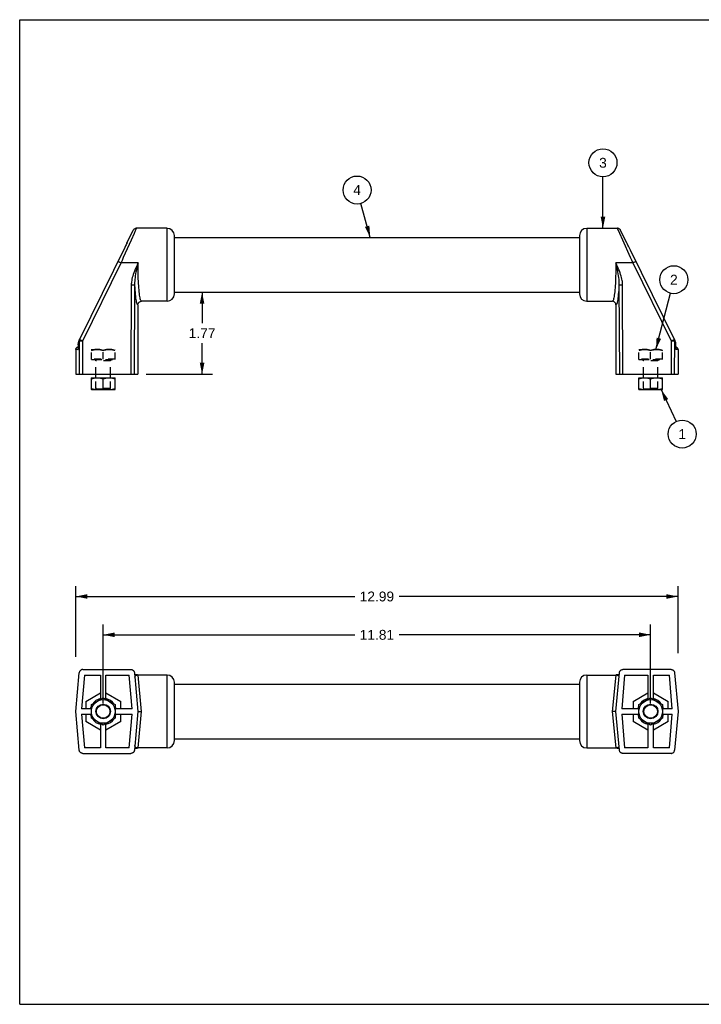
# Model space of a CAD drawing. Header units: inches. Extents: x 0 to 27.5, y 0 to 21.2.
# Tile 1 of 3: x 0 to 14.7, y 0 to 21.2. Entities that reach past the tile are written whole.
import ezdxf

# ---------------------------------------------------------------- set-up
doc = ezdxf.new("R2010")
doc.units = ezdxf.units.IN
doc.header["$LTSCALE"] = 1.5125
doc.header["$MEASUREMENT"] = 0
doc.linetypes.add('HIDDEN', pattern=[0.2, 0.1, -0.1])
doc.layers.get('0').update_dxf_attribs({"linetype": 'CONTINUOUS'})
doc.layers.add('02___PRT_ALL_AXES', color=7, linetype='CONTINUOUS')
doc.layers.add('DEFAULT_2', color=8, linetype='HIDDEN')
doc.styles.get("Standard").update_dxf_attribs({"font": 'arial.ttf'})
doc.dimstyles.new('DIMSTYLE_1', dxfattribs={"dimtxt": 0.2125, "dimasz": 0.25, "dimexe": 0.09, "dimexo": 0.07, "dimgap": 0.0425, "dimtad": 0, "dimtih": 1, "dimtoh": 1, "dimzin": 4, "dimdsep": 46, "dimtxsty": 'Standard', "dimblk": '_FILLED', "dimblk1": '_FILLED', "dimblk2": '_FILLED', "dimcen": 0.09, "dimazin": 1, "dimtfac": 1, "dimtofl": 0, "dimtmove": 0, "dimatfit": 3, "dimldrblk": '_FILLED', "dimfxl": 0, "dimtolj": 1, "dimtzin": 4, "dimarcsym": 0})
doc.dimstyles.get("Standard").update_dxf_attribs({"dimtxt": 0.2125, "dimasz": 0.25, "dimexe": 0.09, "dimexo": 0.07, "dimgap": 0.09, "dimtad": 0, "dimtih": 1, "dimtoh": 1, "dimzin": 4, "dimdsep": 46, "dimtxsty": 'Standard', "dimblk": '_FILLED', "dimblk1": '_FILLED', "dimblk2": '_FILLED', "dimcen": 0.09, "dimazin": 1, "dimtp": 0.01, "dimtm": 0.01, "dimtfac": 1, "dimtofl": 0, "dimtmove": 0, "dimatfit": 3, "dimldrblk": '_FILLED', "dimfxl": 0, "dimtolj": 1, "dimtzin": 4, "dimarcsym": 0})

# ---------------------------------------------------------------- blocks, each defined once
blk = doc.blocks.new('_FILLED')
at = {"color": 0, "linetype": 'ByBlock'}
blk.add_solid([(0, 0), (-1, 0.2), (-1, -0.2)], dxfattribs=at)
blk = doc.blocks.new('*D1')
at = {"color": 2, "linetype": 'Continuous'}
for p, q in [((1.802, 6.495), (1.802, 8.2)), ((13.613, 6.495), (13.613, 8.2)), ((1.802, 7.975), (7.23, 7.975)), ((13.613, 7.975), (8.185, 7.975))]:
    blk.add_line(p, q, dxfattribs=at)
at = {"color": 2, "linetype": 'Continuous', "xscale": 0.25, "yscale": 0.25, "zscale": 0.25, "rotation": 180}
blk.add_blockref('_FILLED', (1.802, 7.975), dxfattribs=at)
at = {"color": 2, "linetype": 'Continuous', "xscale": 0.25, "yscale": 0.25, "zscale": 0.25}
blk.add_blockref('_FILLED', (13.613, 7.975), dxfattribs=at)
at = {"color": 2, "linetype": 'Continuous', "insert": (7.707, 8.081), "char_height": 0.2125, "width": 0.74257, "attachment_point": 2, "line_spacing_factor": 0.9}
blk.add_mtext('11.81', dxfattribs=at)
blk = doc.blocks.new('*D4')
at = {"color": 2, "linetype": 'Continuous'}
for p, q in [((3.935, 15.37), (3.935, 14.697)), ((3.935, 13.598), (3.935, 14.272)), ((2.725, 13.598), (4.16, 13.598))]:
    blk.add_line(p, q, dxfattribs=at)
at = {"color": 2, "linetype": 'Continuous', "xscale": 0.25, "yscale": 0.25, "zscale": 0.25}
for p, rotation in [((3.935, 15.37), 90), ((3.935, 13.598), 270)]:
    blk.add_blockref('_FILLED', p, dxfattribs=dict(at, rotation=rotation))
at = {"color": 2, "linetype": 'Continuous', "insert": (3.935, 14.59), "char_height": 0.2125, "width": 0.57746, "attachment_point": 2, "line_spacing_factor": 0.9}
blk.add_mtext('1.77', dxfattribs=at)
blk = doc.blocks.new('*D5')
at = {"color": 2, "linetype": 'Continuous'}
for p, q in [((1.211, 7.499), (1.211, 9.027)), ((14.203, 7.578), (14.203, 9.027)), ((1.211, 8.802), (7.23, 8.802)), ((14.203, 8.802), (8.185, 8.802))]:
    blk.add_line(p, q, dxfattribs=at)
at = {"color": 2, "linetype": 'Continuous', "xscale": 0.25, "yscale": 0.25, "zscale": 0.25, "rotation": 180}
blk.add_blockref('_FILLED', (1.211, 8.802), dxfattribs=at)
at = {"color": 2, "linetype": 'Continuous', "xscale": 0.25, "yscale": 0.25, "zscale": 0.25}
blk.add_blockref('_FILLED', (14.203, 8.802), dxfattribs=at)
at = {"color": 2, "linetype": 'Continuous', "insert": (7.707, 8.908), "char_height": 0.2125, "width": 0.74257, "attachment_point": 2, "line_spacing_factor": 0.9}
blk.add_mtext('12.99', dxfattribs=at)
blk = doc.blocks.new('BALLOON_BL0', base_point=(14.293, 12.307))
at = {"color": 2, "linetype": 'Continuous'}
blk.add_circle((14.293, 12.307), 0.302, dxfattribs=at)
at = {"color": 2, "linetype": 'Continuous', "insert": (14.129, 12.413), "char_height": 0.2125, "width": 0.32941, "attachment_point": 1, "line_spacing_factor": 0.9}
blk.add_mtext(' 1 ', dxfattribs=at)
blk = doc.blocks.new('BALLOON_BL1', base_point=(14.113, 15.639))
at = {"color": 2, "linetype": 'Continuous'}
blk.add_circle((14.113, 15.639), 0.302, dxfattribs=at)
at = {"color": 2, "linetype": 'Continuous', "insert": (13.949, 15.745), "char_height": 0.2125, "width": 0.32941, "attachment_point": 1, "line_spacing_factor": 0.9}
blk.add_mtext(' 2 ', dxfattribs=at)
blk = doc.blocks.new('BALLOON_BL2', base_point=(12.584, 18.162))
at = {"color": 2, "linetype": 'Continuous'}
blk.add_circle((12.584, 18.162), 0.302, dxfattribs=at)
at = {"color": 2, "linetype": 'Continuous', "insert": (12.419, 18.268), "char_height": 0.2125, "width": 0.32941, "attachment_point": 1, "line_spacing_factor": 0.9}
blk.add_mtext(' 3 ', dxfattribs=at)
blk = doc.blocks.new('BALLOON_BL3', base_point=(7.279, 17.574))
at = {"color": 2, "linetype": 'Continuous'}
blk.add_circle((7.279, 17.574), 0.302, dxfattribs=at)
at = {"color": 2, "linetype": 'Continuous', "insert": (7.114, 17.68), "char_height": 0.2125, "width": 0.32941, "attachment_point": 1, "line_spacing_factor": 0.9}
blk.add_mtext(' 4 ', dxfattribs=at)

msp = doc.modelspace()

# ---------------------------------------------------------------- linework, layer by layer
at = {"color": 7, "linetype": 'Continuous'}
for p, q in [((0, 0), (0, 21.25)), ((0, 21.25), (27.5, 21.25)), ((1.267, 14.288), (1.281, 14.317)), ((1.289, 14.346), (1.276, 14.321)), ((1.281, 14.311), (1.28, 14.314)), ((1.281, 14.316), (1.281, 14.316)), ((1.281, 14.316), (1.281, 14.316)), ((1.281, 14.316), (1.281, 14.315)), ((1.281, 14.315), (1.281, 14.314)), ((1.281, 14.314), (1.281, 14.314)), ((1.281, 14.312), (1.281, 14.311)), ((1.281, 14.311), (1.281, 14.311)), ((1.285, 14.328), (1.288, 14.341)), ((1.288, 14.345), (1.289, 14.346)), ((1.288, 14.341), (1.288, 14.345)), ((1.288, 14.345), (1.288, 14.345)), ((1.288, 14.345), (1.288, 14.344)), ((1.288, 14.345), (1.288, 14.345)), ((1.288, 14.345), (1.288, 14.345)), ((1.288, 14.345), (1.288, 14.345)), ((1.288, 14.344), (1.288, 14.344)), ((1.289, 14.346), (1.289, 14.346)), ((14.126, 14.346), (14.126, 14.345)), ((14.138, 14.321), (14.126, 14.346)), ((14.126, 14.346), (14.126, 14.346)), ((14.126, 14.345), (14.128, 14.342)), ((14.126, 14.345), (14.127, 14.344)), ((14.126, 14.338), (14.127, 14.334)), ((14.127, 14.341), (14.13, 14.329)), ((14.13, 14.329), (14.132, 14.316)), ((14.133, 14.317), (14.147, 14.288)), ((14.133, 14.315), (14.133, 14.316)), ((1.545, 13.522), (1.547, 13.523)), ((1.546, 13.268), (1.546, 13.523)), ((1.547, 13.523), (2.057, 13.523)), ((1.802, 13.291), (1.802, 13.5)), ((2.058, 13.522), (2.057, 13.523)), ((2.058, 13.268), (2.058, 13.523)), ((13.356, 13.522), (13.358, 13.523)), ((13.357, 13.268), (13.357, 13.523)), ((13.358, 13.523), (13.868, 13.523)), ((13.613, 13.291), (13.613, 13.5)), ((13.869, 13.522), (13.868, 13.523)), ((13.869, 13.268), (13.869, 13.523)), ((1.547, 13.267), (1.545, 13.268)), ((1.547, 13.267), (2.057, 13.267)), ((1.802, 13.291), (1.817, 13.286)), ((2.057, 13.267), (2.058, 13.268)), ((13.358, 13.267), (13.356, 13.268)), ((13.358, 13.267), (13.868, 13.267)), ((13.613, 13.291), (13.628, 13.286)), ((13.868, 13.267), (13.869, 13.268)), ((1.546, 6.468), (1.802, 6.615)), ((1.802, 6.615), (2.058, 6.468)), ((13.357, 6.468), (13.613, 6.615)), ((13.613, 6.615), (13.869, 6.468)), ((1.546, 6.172), (1.546, 6.468)), ((2.058, 6.468), (2.058, 6.172)), ((13.357, 6.172), (13.357, 6.468)), ((13.869, 6.468), (13.869, 6.172)), ((1.802, 6.024), (1.546, 6.172)), ((2.058, 6.172), (1.802, 6.024)), ((13.613, 6.024), (13.357, 6.172)), ((13.869, 6.172), (13.613, 6.024)), ((0, 0), (27.5, 0))]:
    msp.add_line(p, q, dxfattribs=at)
at = {"color": 6, "linetype": 'Continuous'}
for p, q in [((2.314, 16.429), (2.449, 16.704)), ((2.409, 16.498), (2.475, 16.646)), ((2.475, 16.646), (2.497, 16.697)), ((2.497, 16.697), (2.506, 16.716)), ((3.18, 16.748), (2.52, 16.748)), ((3.18, 15.173), (3.18, 16.748)), ((3.337, 15.331), (3.337, 16.59)), ((12.077, 16.59), (12.077, 15.331)), ((12.235, 16.748), (12.894, 16.748)), ((12.235, 16.748), (12.235, 15.173)), ((12.894, 16.748), (12.941, 16.643)), ((12.941, 16.643), (13.005, 16.499)), ((2.243, 16.122), (2.409, 16.498)), ((2.296, 16.391), (2.286, 16.372)), ((2.314, 16.429), (2.296, 16.391)), ((13.005, 16.499), (13.169, 16.127)), ((13.123, 16.382), (13.111, 16.408)), ((13.134, 16.361), (13.123, 16.382)), ((13.175, 16.277), (13.134, 16.361)), ((14.126, 14.346), (13.175, 16.277)), ((1.359, 14.316), (2.188, 15.999)), ((2.553, 15.999), (2.188, 15.999)), ((2.553, 15.942), (2.553, 15.999)), ((13.226, 15.999), (12.861, 15.999)), ((13.226, 15.999), (14.055, 14.316)), ((2.407, 15.523), (2.398, 13.598)), ((2.477, 13.598), (2.485, 15.519)), ((12.929, 15.519), (12.938, 13.598)), ((13.016, 13.598), (13.008, 15.523)), ((2.55, 15.094), (2.55, 13.598)), ((3.18, 15.173), (2.629, 15.173)), ((12.235, 15.173), (12.786, 15.173)), ((12.865, 15.094), (12.865, 13.598)), ((1.281, 14.312), (1.284, 13.598)), ((1.282, 14.312), (1.281, 14.312)), ((1.289, 14.346), (1.29, 14.347)), ((1.363, 13.598), (1.359, 14.316)), ((14.055, 14.316), (14.052, 13.598)), ((14.123, 14.346), (14.125, 14.347)), ((14.125, 14.347), (14.126, 14.346)), ((14.127, 14.344), (14.127, 14.343)), ((14.128, 14.342), (14.128, 14.341)), ((14.13, 13.598), (14.133, 14.312)), ((14.134, 14.319), (14.134, 14.32)), ((1.211, 14.13), (1.211, 13.598)), ((1.257, 14.13), (1.211, 14.13)), ((14.203, 14.13), (14.157, 14.13)), ((14.203, 14.13), (14.203, 13.598)), ((1.211, 13.598), (2.55, 13.598)), ((12.865, 13.598), (14.203, 13.598)), ((1.362, 7.225), (2.398, 7.225)), ((14.052, 7.225), (13.016, 7.225)), ((1.211, 6.32), (1.284, 7.153)), ((1.399, 7.107), (1.335, 6.379)), ((1.399, 7.107), (1.743, 7.107)), ((1.743, 7.107), (1.743, 6.597)), ((1.861, 6.597), (1.861, 7.107)), ((1.861, 7.107), (2.362, 7.107)), ((2.426, 6.379), (2.362, 7.107)), ((2.477, 7.153), (2.55, 6.32)), ((2.486, 7.114), (2.48, 7.115)), ((2.496, 7.113), (2.486, 7.114)), ((2.507, 7.112), (2.496, 7.113)), ((2.525, 7.11), (2.507, 7.112)), ((2.545, 7.108), (2.525, 7.11)), ((2.545, 7.108), (2.553, 7.106)), ((2.545, 7.108), (2.545, 7.108)), ((2.629, 6.32), (2.553, 7.107)), ((3.18, 7.107), (2.553, 7.107)), ((3.18, 5.532), (3.18, 7.107)), ((12.235, 7.107), (12.861, 7.107)), ((12.235, 7.107), (12.235, 5.532)), ((12.861, 7.107), (12.786, 6.32)), ((12.865, 6.32), (12.938, 7.153)), ((12.889, 7.11), (12.87, 7.108)), ((12.87, 7.108), (12.87, 7.108)), ((12.907, 7.112), (12.889, 7.11)), ((12.918, 7.113), (12.907, 7.112)), ((12.929, 7.114), (12.918, 7.113)), ((12.934, 7.115), (12.929, 7.114)), ((13.052, 7.107), (12.988, 6.379)), ((13.052, 7.107), (13.554, 7.107)), ((13.554, 7.107), (13.554, 6.597)), ((13.672, 7.107), (14.016, 7.107)), ((13.672, 6.597), (13.672, 7.107)), ((14.08, 6.379), (14.016, 7.107)), ((14.13, 7.153), (14.203, 6.32)), ((3.337, 5.69), (3.337, 6.95)), ((12.077, 6.95), (12.077, 5.69)), ((1.426, 6.538), (1.743, 6.721)), ((1.861, 6.723), (2.182, 6.538)), ((13.233, 6.538), (13.554, 6.723)), ((13.672, 6.721), (13.989, 6.538)), ((1.524, 6.379), (1.335, 6.379)), ((1.426, 6.538), (1.426, 6.379)), ((2.426, 6.379), (2.079, 6.379)), ((2.182, 6.379), (2.182, 6.538)), ((13.335, 6.379), (12.988, 6.379)), ((13.233, 6.538), (13.233, 6.379)), ((14.08, 6.379), (13.89, 6.379)), ((13.989, 6.379), (13.989, 6.538)), ((1.284, 5.486), (1.211, 6.32)), ((1.335, 6.261), (1.399, 5.532)), ((1.335, 6.261), (1.524, 6.261)), ((1.426, 6.261), (1.426, 6.102)), ((2.079, 6.261), (2.426, 6.261)), ((2.182, 6.102), (2.182, 6.261)), ((2.362, 5.532), (2.426, 6.261)), ((2.55, 6.32), (2.477, 5.486)), ((2.55, 6.32), (2.629, 6.32)), ((2.553, 5.532), (2.629, 6.32)), ((12.816, 6.32), (12.786, 6.32)), ((12.786, 6.32), (12.861, 5.532)), ((12.842, 6.32), (12.816, 6.32)), ((12.854, 6.32), (12.842, 6.32)), ((12.865, 6.32), (12.854, 6.32)), ((12.938, 5.486), (12.865, 6.32)), ((12.988, 6.261), (13.335, 6.261)), ((12.988, 6.261), (13.052, 5.532)), ((13.233, 6.261), (13.233, 6.102)), ((13.89, 6.261), (14.08, 6.261)), ((13.989, 6.102), (13.989, 6.261)), ((14.016, 5.532), (14.08, 6.261)), ((14.203, 6.32), (14.13, 5.486)), ((1.743, 5.919), (1.426, 6.102)), ((1.743, 6.043), (1.743, 5.532)), ((2.182, 6.102), (1.861, 5.916)), ((1.861, 5.532), (1.861, 6.043)), ((13.554, 5.916), (13.233, 6.102)), ((13.554, 6.043), (13.554, 5.532)), ((13.989, 6.102), (13.672, 5.919)), ((13.672, 5.532), (13.672, 6.043)), ((1.743, 5.532), (1.399, 5.532)), ((2.362, 5.532), (1.861, 5.532)), ((2.48, 5.525), (2.486, 5.525)), ((2.486, 5.525), (2.496, 5.527)), ((2.496, 5.527), (2.507, 5.528)), ((2.507, 5.528), (2.525, 5.53)), ((2.525, 5.53), (2.545, 5.532)), ((2.545, 5.532), (2.545, 5.532)), ((3.18, 5.532), (2.553, 5.532)), ((12.235, 5.532), (12.861, 5.532)), ((12.87, 5.532), (12.861, 5.533)), ((12.87, 5.532), (12.87, 5.532)), ((12.87, 5.532), (12.889, 5.53)), ((12.889, 5.53), (12.907, 5.528)), ((12.907, 5.528), (12.918, 5.527)), ((12.918, 5.527), (12.928, 5.525)), ((12.928, 5.525), (12.934, 5.525)), ((13.554, 5.532), (13.052, 5.532)), ((14.016, 5.532), (13.672, 5.532)), ((1.363, 5.414), (2.398, 5.414)), ((14.052, 5.414), (13.016, 5.414))]:
    msp.add_line(p, q, dxfattribs=at)
for points in [[(2.52, 16.748), (2.516, 16.748), (2.507, 16.747), (2.498, 16.745), (2.489, 16.742), (2.481, 16.737), (2.473, 16.732), (2.466, 16.726), (2.459, 16.72), (2.454, 16.712), (2.449, 16.704)], [(2.506, 16.716), (2.517, 16.74), (2.519, 16.746), (2.52, 16.748)], [(12.965, 16.704), (12.96, 16.712), (12.955, 16.72), (12.949, 16.726), (12.941, 16.732), (12.934, 16.737), (12.925, 16.742), (12.916, 16.745), (12.907, 16.747), (12.898, 16.748), (12.894, 16.748)], [(13.111, 16.408), (13.107, 16.416), (12.965, 16.704)], [(2.286, 16.372), (2.269, 16.337), (1.289, 14.346)], [(2.188, 15.999), (2.179, 16.004), (2.17, 16.008), (2.162, 16.012), (2.154, 16.016), (2.147, 16.019), (2.14, 16.022), (2.134, 16.025), (2.128, 16.027), (2.124, 16.029), (2.121, 16.03), (2.119, 16.03), (2.118, 16.03)], [(2.188, 15.999), (2.216, 16.061), (2.243, 16.122)], [(2.553, 15.999), (2.531, 15.953), (2.511, 15.908), (2.492, 15.866), (2.476, 15.825), (2.461, 15.787), (2.448, 15.75), (2.438, 15.716), (2.429, 15.683), (2.422, 15.652), (2.416, 15.623), (2.412, 15.596), (2.409, 15.57), (2.407, 15.546), (2.407, 15.523)], [(2.485, 15.519), (2.485, 15.548), (2.486, 15.578), (2.488, 15.611), (2.491, 15.646), (2.495, 15.683), (2.501, 15.722), (2.507, 15.765), (2.515, 15.81), (2.524, 15.857), (2.533, 15.904), (2.543, 15.952), (2.553, 15.999)], [(2.629, 15.173), (2.623, 15.175), (2.618, 15.182), (2.612, 15.192), (2.607, 15.207), (2.602, 15.225), (2.596, 15.248), (2.591, 15.275), (2.587, 15.305), (2.582, 15.339), (2.578, 15.377), (2.574, 15.417), (2.57, 15.461), (2.567, 15.507), (2.564, 15.556), (2.561, 15.607), (2.559, 15.659), (2.557, 15.714), (2.555, 15.77), (2.554, 15.826), (2.553, 15.884), (2.553, 15.942)], [(12.861, 15.999), (12.861, 15.942), (12.861, 15.884), (12.86, 15.826), (12.859, 15.77), (12.858, 15.714), (12.856, 15.66), (12.853, 15.607), (12.851, 15.556), (12.848, 15.508), (12.844, 15.462), (12.841, 15.418), (12.837, 15.378), (12.832, 15.34), (12.828, 15.306), (12.823, 15.276), (12.818, 15.249), (12.813, 15.226), (12.808, 15.207), (12.802, 15.192), (12.797, 15.182), (12.791, 15.175), (12.786, 15.173)], [(13.008, 15.523), (13.007, 15.546), (13.005, 15.57), (13.002, 15.597), (12.998, 15.624), (12.993, 15.653), (12.985, 15.684), (12.976, 15.717), (12.966, 15.752), (12.953, 15.788), (12.938, 15.827), (12.922, 15.867), (12.903, 15.909), (12.883, 15.953), (12.861, 15.999)], [(12.861, 15.999), (12.872, 15.951), (12.881, 15.904), (12.891, 15.856), (12.899, 15.81), (12.907, 15.765), (12.913, 15.723), (12.919, 15.683), (12.923, 15.646), (12.926, 15.611), (12.928, 15.579), (12.929, 15.548), (12.929, 15.519)], [(13.169, 16.127), (13.197, 16.064), (13.226, 15.999)], [(13.297, 16.03), (13.296, 16.03), (13.294, 16.03), (13.291, 16.029), (13.287, 16.027), (13.282, 16.025), (13.276, 16.023), (13.269, 16.02), (13.262, 16.016), (13.253, 16.013), (13.245, 16.008), (13.235, 16.004), (13.226, 15.999)], [(2.485, 15.519), (2.484, 15.519), (2.481, 15.52), (2.477, 15.52), (2.473, 15.521), (2.467, 15.521), (2.461, 15.522), (2.453, 15.522), (2.445, 15.522), (2.436, 15.522), (2.427, 15.523), (2.417, 15.523), (2.407, 15.523)], [(2.55, 15.094), (2.544, 15.097), (2.539, 15.105), (2.533, 15.117), (2.528, 15.133), (2.523, 15.155), (2.517, 15.18), (2.513, 15.21), (2.508, 15.243), (2.503, 15.281), (2.499, 15.322), (2.495, 15.367), (2.491, 15.415), (2.488, 15.465), (2.485, 15.519)], [(12.929, 15.519), (12.926, 15.465), (12.923, 15.415), (12.919, 15.367), (12.915, 15.322), (12.911, 15.281), (12.907, 15.243), (12.902, 15.21), (12.897, 15.18), (12.892, 15.155), (12.887, 15.133), (12.881, 15.117), (12.876, 15.105), (12.87, 15.097), (12.865, 15.094)], [(13.008, 15.523), (12.998, 15.523), (12.988, 15.523), (12.979, 15.522), (12.971, 15.522), (12.963, 15.522), (12.955, 15.522), (12.948, 15.521), (12.942, 15.521), (12.937, 15.52), (12.934, 15.52), (12.931, 15.519), (12.929, 15.519)], [(2.55, 15.094), (2.55, 15.105), (2.552, 15.115), (2.556, 15.124), (2.56, 15.134), (2.566, 15.142), (2.573, 15.15), (2.581, 15.157), (2.589, 15.162), (2.598, 15.167), (2.608, 15.17), (2.618, 15.172), (2.629, 15.173)], [(12.865, 15.094), (12.864, 15.105), (12.862, 15.115), (12.859, 15.124), (12.854, 15.134), (12.848, 15.142), (12.842, 15.15), (12.834, 15.157), (12.825, 15.162), (12.816, 15.167), (12.806, 15.17), (12.796, 15.172), (12.786, 15.173)], [(1.264, 14.23), (1.265, 14.244), (1.265, 14.257), (1.266, 14.268), (1.266, 14.279), (1.267, 14.288)], [(1.286, 14.34), (1.285, 14.34), (1.285, 14.338), (1.284, 14.336), (1.283, 14.334), (1.283, 14.332), (1.282, 14.33), (1.282, 14.328), (1.281, 14.327), (1.281, 14.325), (1.281, 14.323), (1.281, 14.322), (1.28, 14.32), (1.28, 14.319)], [(1.359, 14.316), (1.35, 14.316), (1.34, 14.315), (1.331, 14.315), (1.322, 14.315), (1.314, 14.315), (1.306, 14.314), (1.299, 14.314), (1.294, 14.314), (1.289, 14.313), (1.285, 14.313), (1.282, 14.312)], [(1.29, 14.347), (1.291, 14.346), (1.295, 14.345), (1.299, 14.343), (1.304, 14.341), (1.31, 14.339), (1.317, 14.336), (1.325, 14.332), (1.333, 14.328), (1.341, 14.324), (1.35, 14.32), (1.359, 14.316)], [(14.055, 14.316), (14.064, 14.32), (14.073, 14.324), (14.082, 14.328), (14.09, 14.332), (14.097, 14.336), (14.104, 14.339), (14.11, 14.341), (14.116, 14.343), (14.12, 14.345), (14.123, 14.346)], [(14.133, 14.312), (14.132, 14.312), (14.129, 14.313), (14.126, 14.313), (14.121, 14.314), (14.115, 14.314), (14.108, 14.314), (14.101, 14.315), (14.092, 14.315), (14.084, 14.315), (14.074, 14.315), (14.065, 14.316), (14.055, 14.316)], [(14.127, 14.343), (14.127, 14.343), (14.128, 14.342), (14.128, 14.342), (14.128, 14.342)], [(14.134, 14.321), (14.134, 14.322), (14.134, 14.323), (14.133, 14.325), (14.133, 14.327), (14.133, 14.328), (14.132, 14.33), (14.132, 14.332), (14.131, 14.334), (14.131, 14.336), (14.13, 14.338), (14.129, 14.34), (14.128, 14.341)], [(14.147, 14.288), (14.148, 14.279), (14.149, 14.269), (14.149, 14.257), (14.15, 14.244), (14.15, 14.23), (14.151, 14.207)], [(1.211, 14.13), (1.212, 14.137), (1.213, 14.145), (1.216, 14.152), (1.219, 14.159), (1.223, 14.166), (1.228, 14.171), (1.234, 14.177), (1.241, 14.181), (1.248, 14.184), (1.255, 14.187), (1.263, 14.188), (1.263, 14.188)], [(1.257, 14.13), (1.258, 14.133), (1.258, 14.137), (1.259, 14.14), (1.259, 14.142)], [(1.258, 14.136), (1.258, 14.135), (1.257, 14.13)], [(1.264, 14.23), (1.264, 14.207), (1.263, 14.2), (1.263, 14.193), (1.263, 14.187), (1.263, 14.18), (1.262, 14.174), (1.262, 14.168), (1.261, 14.162), (1.261, 14.156), (1.26, 14.151), (1.26, 14.145), (1.259, 14.14), (1.258, 14.136)], [(14.151, 14.207), (14.151, 14.2), (14.151, 14.193), (14.151, 14.187), (14.152, 14.18), (14.152, 14.174), (14.153, 14.168), (14.153, 14.162), (14.154, 14.156), (14.154, 14.151), (14.155, 14.145), (14.156, 14.14), (14.156, 14.136)], [(14.203, 14.13), (14.203, 14.137), (14.201, 14.145), (14.199, 14.152), (14.195, 14.159), (14.191, 14.166), (14.186, 14.171), (14.18, 14.177), (14.174, 14.181), (14.167, 14.184), (14.159, 14.187), (14.152, 14.188), (14.151, 14.188)], [(14.155, 14.142), (14.156, 14.139), (14.156, 14.136), (14.157, 14.133), (14.157, 14.13)], [(14.156, 14.136), (14.156, 14.135), (14.157, 14.13)], [(1.362, 7.225), (1.353, 7.225), (1.343, 7.223), (1.334, 7.22), (1.325, 7.216), (1.317, 7.211), (1.309, 7.205), (1.303, 7.198), (1.297, 7.19), (1.292, 7.181), (1.288, 7.172), (1.286, 7.163), (1.284, 7.153)], [(2.398, 7.225), (2.408, 7.225), (2.418, 7.223), (2.427, 7.22), (2.436, 7.216), (2.444, 7.211), (2.452, 7.205), (2.458, 7.198), (2.464, 7.19), (2.469, 7.181), (2.473, 7.172), (2.475, 7.163), (2.477, 7.153)], [(12.938, 7.153), (12.939, 7.163), (12.942, 7.172), (12.945, 7.181), (12.95, 7.19), (12.956, 7.198), (12.963, 7.205), (12.97, 7.211), (12.979, 7.216), (12.987, 7.22), (12.997, 7.223), (13.006, 7.225), (13.016, 7.225)], [(14.052, 7.225), (14.062, 7.225), (14.071, 7.223), (14.08, 7.22), (14.089, 7.216), (14.098, 7.211), (14.105, 7.205), (14.112, 7.198), (14.118, 7.19), (14.122, 7.181), (14.126, 7.172), (14.129, 7.163), (14.13, 7.153)], [(2.485, 7.058), (2.485, 7.064), (2.486, 7.07), (2.488, 7.077), (2.491, 7.083), (2.495, 7.089), (2.501, 7.094), (2.507, 7.099), (2.515, 7.103), (2.524, 7.106), (2.533, 7.108), (2.543, 7.108), (2.545, 7.108)], [(2.553, 7.107), (2.548, 7.107), (2.545, 7.108)], [(12.934, 7.114), (12.922, 7.113), (12.903, 7.111), (12.883, 7.108), (12.861, 7.106)], [(12.87, 7.108), (12.866, 7.107), (12.861, 7.107)], [(12.87, 7.108), (12.872, 7.108), (12.881, 7.108), (12.891, 7.106), (12.899, 7.103), (12.907, 7.099), (12.913, 7.094), (12.919, 7.089), (12.923, 7.083), (12.926, 7.077), (12.928, 7.07), (12.929, 7.064), (12.929, 7.058)], [(2.48, 5.525), (2.493, 5.527), (2.511, 5.529), (2.531, 5.531), (2.553, 5.533)], [(2.545, 5.532), (2.543, 5.532), (2.533, 5.532), (2.524, 5.533), (2.515, 5.536), (2.507, 5.54), (2.501, 5.545), (2.496, 5.551), (2.491, 5.557), (2.488, 5.563), (2.486, 5.569), (2.485, 5.575), (2.485, 5.582)], [(2.545, 5.532), (2.548, 5.532), (2.553, 5.532)], [(12.861, 5.532), (12.866, 5.532), (12.87, 5.532)], [(12.929, 5.582), (12.929, 5.575), (12.928, 5.569), (12.926, 5.563), (12.923, 5.557), (12.919, 5.551), (12.914, 5.545), (12.907, 5.54), (12.899, 5.536), (12.891, 5.533), (12.881, 5.532), (12.871, 5.532), (12.87, 5.532)], [(1.362, 5.414), (1.353, 5.415), (1.343, 5.417), (1.334, 5.42), (1.325, 5.424), (1.317, 5.429), (1.309, 5.435), (1.303, 5.442), (1.297, 5.45), (1.292, 5.458), (1.288, 5.467), (1.286, 5.477), (1.284, 5.486)], [(2.477, 5.486), (2.475, 5.477), (2.473, 5.467), (2.469, 5.458), (2.464, 5.45), (2.458, 5.442), (2.452, 5.435), (2.444, 5.429), (2.436, 5.424), (2.427, 5.42), (2.418, 5.417), (2.408, 5.415), (2.398, 5.414)], [(13.016, 5.414), (13.006, 5.415), (12.997, 5.417), (12.987, 5.42), (12.979, 5.424), (12.97, 5.429), (12.963, 5.435), (12.956, 5.442), (12.95, 5.45), (12.945, 5.458), (12.942, 5.467), (12.939, 5.477), (12.938, 5.486)], [(14.052, 5.414), (14.062, 5.415), (14.071, 5.417), (14.08, 5.42), (14.089, 5.424), (14.097, 5.429), (14.105, 5.435), (14.112, 5.442), (14.118, 5.45), (14.122, 5.458), (14.126, 5.467), (14.129, 5.477), (14.13, 5.486)]]:
    msp.add_lwpolyline(points, dxfattribs=at)
at = {"color": 7, "linetype": 'Continuous'}
for points in [[(1.276, 14.321), (1.274, 14.315), (1.272, 14.31), (1.27, 14.304), (1.269, 14.299), (1.268, 14.294), (1.267, 14.288)], [(1.28, 14.319), (1.28, 14.32), (1.281, 14.323), (1.281, 14.326), (1.282, 14.329), (1.283, 14.331), (1.283, 14.334), (1.285, 14.337), (1.286, 14.34), (1.287, 14.342)], [(1.28, 14.314), (1.28, 14.317), (1.28, 14.319)], [(1.281, 14.312), (1.281, 14.313), (1.282, 14.316), (1.285, 14.328)], [(1.281, 14.309), (1.281, 14.31), (1.281, 14.311), (1.282, 14.313), (1.283, 14.316), (1.284, 14.319), (1.285, 14.323), (1.286, 14.327)], [(1.281, 14.317), (1.281, 14.317), (1.281, 14.317), (1.281, 14.317), (1.281, 14.317), (1.281, 14.316)], [(1.281, 14.309), (1.281, 14.309), (1.281, 14.309), (1.281, 14.31), (1.281, 14.31), (1.281, 14.31), (1.281, 14.311), (1.281, 14.311), (1.281, 14.311), (1.281, 14.312), (1.281, 14.312), (1.281, 14.312), (1.281, 14.313), (1.281, 14.313), (1.281, 14.313), (1.281, 14.313), (1.281, 14.313), (1.281, 14.314), (1.281, 14.314), (1.281, 14.313)], [(1.281, 14.314), (1.281, 14.314), (1.281, 14.313), (1.281, 14.313), (1.281, 14.313), (1.281, 14.312), (1.281, 14.312), (1.281, 14.312)], [(1.281, 14.313), (1.281, 14.313), (1.281, 14.313), (1.281, 14.313), (1.281, 14.313), (1.281, 14.312), (1.281, 14.312)], [(1.286, 14.327), (1.287, 14.331), (1.287, 14.334)], [(1.287, 14.334), (1.288, 14.338), (1.289, 14.341), (1.289, 14.344), (1.29, 14.346)], [(1.287, 14.342), (1.287, 14.344), (1.289, 14.346)], [(1.288, 14.345), (1.288, 14.345), (1.288, 14.346), (1.289, 14.346)], [(1.289, 14.346), (1.289, 14.345), (1.288, 14.345)], [(1.288, 14.344), (1.288, 14.345), (1.288, 14.345), (1.288, 14.345)], [(1.288, 14.344), (1.288, 14.344), (1.288, 14.344), (1.288, 14.344)], [(1.29, 14.346), (1.29, 14.348), (1.29, 14.348), (1.29, 14.348), (1.29, 14.348)], [(14.125, 14.348), (14.125, 14.348), (14.125, 14.348), (14.125, 14.346), (14.125, 14.344), (14.126, 14.341), (14.126, 14.338)], [(14.126, 14.346), (14.126, 14.345), (14.127, 14.341)], [(14.127, 14.343), (14.127, 14.343), (14.127, 14.343), (14.127, 14.344), (14.127, 14.344)], [(14.127, 14.344), (14.127, 14.344), (14.127, 14.343)], [(14.127, 14.334), (14.128, 14.331), (14.129, 14.327)], [(14.128, 14.342), (14.129, 14.338), (14.131, 14.335), (14.132, 14.332), (14.132, 14.328), (14.133, 14.326), (14.134, 14.323), (14.134, 14.321), (14.134, 14.319)], [(14.129, 14.327), (14.13, 14.323), (14.131, 14.32), (14.131, 14.316), (14.132, 14.314), (14.133, 14.312), (14.133, 14.31)], [(14.132, 14.316), (14.133, 14.313), (14.133, 14.312)], [(14.133, 14.316), (14.133, 14.316), (14.133, 14.316), (14.133, 14.316), (14.133, 14.317), (14.133, 14.317), (14.133, 14.317), (14.133, 14.317), (14.133, 14.317)], [(14.133, 14.312), (14.133, 14.312), (14.133, 14.313), (14.133, 14.313), (14.133, 14.313), (14.133, 14.314), (14.133, 14.314), (14.133, 14.314), (14.133, 14.315)], [(14.133, 14.31), (14.134, 14.309), (14.134, 14.309)], [(14.134, 14.319), (14.134, 14.318), (14.134, 14.315)], [(14.134, 14.315), (14.134, 14.312), (14.134, 14.309)], [(14.147, 14.288), (14.147, 14.294), (14.146, 14.299), (14.145, 14.304), (14.143, 14.31), (14.141, 14.315), (14.138, 14.321)], [(1.546, 13.5), (1.561, 13.505), (1.575, 13.509), (1.59, 13.512), (1.604, 13.515), (1.618, 13.518), (1.632, 13.52), (1.646, 13.522), (1.66, 13.522), (1.674, 13.523), (1.688, 13.522), (1.702, 13.522), (1.716, 13.52), (1.73, 13.518), (1.744, 13.515), (1.758, 13.512), (1.772, 13.509), (1.787, 13.505), (1.802, 13.5)], [(1.802, 13.5), (1.817, 13.505), (1.831, 13.509), (1.846, 13.512), (1.86, 13.515), (1.874, 13.518), (1.888, 13.52), (1.902, 13.522), (1.916, 13.522), (1.93, 13.523), (1.944, 13.522), (1.958, 13.522), (1.972, 13.52), (1.986, 13.518), (2, 13.515), (2.014, 13.512), (2.028, 13.509), (2.043, 13.505), (2.058, 13.5)], [(13.357, 13.5), (13.372, 13.505), (13.386, 13.509), (13.401, 13.512), (13.415, 13.515), (13.429, 13.518), (13.443, 13.52), (13.457, 13.522), (13.471, 13.522), (13.485, 13.523), (13.499, 13.522), (13.513, 13.522), (13.527, 13.52), (13.541, 13.518), (13.555, 13.515), (13.569, 13.512), (13.583, 13.509), (13.598, 13.505), (13.613, 13.5)], [(13.613, 13.5), (13.628, 13.505), (13.642, 13.509), (13.657, 13.512), (13.671, 13.515), (13.685, 13.518), (13.699, 13.52), (13.713, 13.522), (13.727, 13.522), (13.741, 13.523), (13.755, 13.522), (13.769, 13.522), (13.783, 13.52), (13.797, 13.518), (13.811, 13.515), (13.825, 13.512), (13.839, 13.509), (13.854, 13.505), (13.869, 13.5)], [(1.546, 13.291), (1.561, 13.286), (1.575, 13.282), (1.59, 13.278), (1.604, 13.275), (1.618, 13.272), (1.632, 13.27), (1.646, 13.269), (1.66, 13.268), (1.674, 13.268), (1.688, 13.268), (1.702, 13.269), (1.716, 13.27), (1.73, 13.272), (1.744, 13.275), (1.758, 13.278), (1.772, 13.282)], [(1.772, 13.282), (1.787, 13.286), (1.802, 13.291)], [(1.817, 13.286), (1.831, 13.282), (1.846, 13.278), (1.86, 13.275), (1.874, 13.272), (1.888, 13.27), (1.902, 13.269), (1.916, 13.268), (1.93, 13.268), (1.944, 13.268), (1.958, 13.269), (1.972, 13.27), (1.986, 13.272), (2, 13.275), (2.014, 13.278), (2.028, 13.282), (2.043, 13.286), (2.058, 13.291)], [(13.357, 13.291), (13.372, 13.286), (13.386, 13.282), (13.401, 13.278), (13.415, 13.275), (13.429, 13.272), (13.443, 13.27), (13.457, 13.269), (13.471, 13.268), (13.485, 13.268), (13.499, 13.268), (13.513, 13.269), (13.527, 13.27), (13.541, 13.272), (13.555, 13.275), (13.569, 13.278), (13.583, 13.282)], [(13.583, 13.282), (13.598, 13.286), (13.613, 13.291)], [(13.628, 13.286), (13.642, 13.282), (13.657, 13.278), (13.671, 13.275), (13.685, 13.272), (13.699, 13.27), (13.713, 13.269), (13.727, 13.268), (13.741, 13.268), (13.755, 13.268), (13.769, 13.269), (13.783, 13.27), (13.797, 13.272), (13.811, 13.275), (13.825, 13.278), (13.839, 13.282), (13.854, 13.286), (13.869, 13.291)]]:
    msp.add_lwpolyline(points, dxfattribs=at)
for centre, radius in [((1.802, 6.32), 0.255), ((1.802, 6.32), 0.158), ((1.802, 6.32), 0.156), ((1.802, 6.32), 0.146), ((13.613, 6.32), 0.255), ((13.613, 6.32), 0.158), ((13.613, 6.32), 0.156), ((13.613, 6.32), 0.146)]:
    msp.add_circle(centre, radius, dxfattribs=at)
at = {"color": 6, "linetype": 'Continuous'}
for centre, radius, start, end in [((3.18, 16.59), 0.157, 0, 90), ((12.235, 16.59), 0.157, 90, 180), ((2.392, 16.41), 0.0787, 162.5548, 171.3086), ((3.18, 15.331), 0.157, 270, 360), ((12.235, 15.331), 0.157, 180, 270), ((3.18, 6.95), 0.157, 0, 90), ((12.235, 6.95), 0.157, 90, 180), ((1.802, 6.32), 0.283, 102.0247, 145.3775), ((1.802, 6.32), 0.283, 34.6225, 77.9753), ((13.613, 6.32), 0.283, 102.0247, 145.3775), ((13.613, 6.32), 0.283, 34.6225, 77.9753), ((1.802, 6.32), 0.283, 154.7117, 167.9753), ((1.802, 6.32), 0.283, 12.0247, 25.2883), ((13.613, 6.32), 0.283, 154.7117, 167.9753), ((13.613, 6.32), 0.283, 12.0247, 25.2883), ((1.802, 6.32), 0.283, 192.0247, 205.2883), ((1.802, 6.32), 0.283, 334.7117, 347.9753), ((13.613, 6.32), 0.283, 192.0247, 205.2883), ((13.613, 6.32), 0.283, 334.7117, 347.9753), ((1.802, 6.32), 0.283, 214.6225, 257.9753), ((1.802, 6.32), 0.283, 282.0247, 325.3775), ((13.613, 6.32), 0.283, 214.6225, 257.9753), ((13.613, 6.32), 0.283, 282.0247, 325.3775), ((3.18, 5.69), 0.157, 270, 360), ((12.235, 5.69), 0.157, 180, 270)]:
    msp.add_arc(centre, radius, start, end, dxfattribs=at)
at = {"layer": '02___PRT_ALL_AXES', "color": 7, "linetype": 'Continuous'}
for p, q in [((3.337, 16.551), (12.077, 16.551)), ((3.337, 15.37), (12.077, 15.37)), ((1.646, 13.523), (1.646, 13.598)), ((1.958, 13.523), (1.958, 13.598)), ((13.457, 13.523), (13.457, 13.598)), ((13.769, 13.523), (13.769, 13.598)), ((3.337, 6.91), (12.077, 6.91)), ((3.337, 5.729), (12.077, 5.729))]:
    msp.add_line(p, q, dxfattribs=at)
at = {"layer": '02___PRT_ALL_AXES', "color": 8, "linetype": 'HIDDEN'}
for p, q in [((1.545, 14.133), (1.547, 14.134)), ((1.546, 13.913), (1.546, 14.133)), ((1.546, 14.11), (1.561, 14.115)), ((1.547, 14.134), (2.057, 14.134)), ((1.618, 14.129), (1.632, 14.131)), ((1.802, 14.11), (1.787, 14.115)), ((1.802, 14.11), (1.817, 14.115)), ((1.802, 13.925), (1.802, 14.11)), ((1.874, 14.129), (1.888, 14.131)), ((2.058, 14.11), (2.043, 14.115)), ((2.058, 14.133), (2.057, 14.134)), ((2.058, 13.913), (2.058, 14.133)), ((13.356, 14.133), (13.358, 14.134)), ((13.357, 13.913), (13.357, 14.133)), ((13.372, 14.115), (13.357, 14.11)), ((13.358, 14.134), (13.868, 14.134)), ((13.429, 14.129), (13.443, 14.131)), ((13.598, 14.115), (13.613, 14.11)), ((13.628, 14.115), (13.613, 14.11)), ((13.613, 13.925), (13.613, 14.11)), ((13.685, 14.129), (13.699, 14.131)), ((13.854, 14.115), (13.869, 14.11)), ((13.869, 14.133), (13.868, 14.134)), ((13.869, 13.913), (13.869, 14.133)), ((1.546, 13.913), (2.058, 13.913)), ((1.646, 13.598), (1.646, 13.888)), ((1.958, 13.598), (1.958, 13.888)), ((13.357, 13.913), (13.869, 13.913)), ((13.457, 13.598), (13.457, 13.888)), ((13.769, 13.598), (13.769, 13.888)), ((1.646, 13.293), (1.646, 13.523)), ((1.958, 13.293), (1.958, 13.523)), ((13.457, 13.293), (13.457, 13.523)), ((13.769, 13.293), (13.769, 13.523))]:
    msp.add_line(p, q, dxfattribs=at)
for points in [[(1.772, 14.119), (1.758, 14.123), (1.744, 14.126), (1.73, 14.129), (1.716, 14.131), (1.702, 14.132), (1.688, 14.133), (1.674, 14.133), (1.66, 14.133), (1.646, 14.132), (1.632, 14.131), (1.618, 14.129), (1.604, 14.126), (1.59, 14.123), (1.575, 14.119), (1.561, 14.115)], [(1.575, 14.119), (1.59, 14.123), (1.604, 14.126)], [(1.646, 14.132), (1.66, 14.133), (1.674, 14.133)], [(1.702, 14.132), (1.716, 14.131), (1.73, 14.129), (1.744, 14.126), (1.758, 14.123), (1.772, 14.119), (1.787, 14.115)], [(2.028, 14.119), (2.014, 14.123), (2, 14.126), (1.986, 14.129), (1.972, 14.131), (1.958, 14.132), (1.944, 14.133), (1.93, 14.133), (1.916, 14.133), (1.902, 14.132), (1.888, 14.131), (1.874, 14.129), (1.86, 14.126), (1.846, 14.123), (1.831, 14.119), (1.817, 14.115)], [(1.831, 14.119), (1.846, 14.123), (1.86, 14.126)], [(1.902, 14.132), (1.916, 14.133), (1.93, 14.133)], [(1.958, 14.132), (1.972, 14.131), (1.986, 14.129), (2, 14.126), (2.014, 14.123), (2.028, 14.119), (2.043, 14.115)], [(13.372, 14.115), (13.386, 14.119), (13.401, 14.123), (13.415, 14.126)], [(13.598, 14.115), (13.583, 14.119), (13.569, 14.123), (13.555, 14.126), (13.541, 14.129), (13.527, 14.131), (13.513, 14.132), (13.499, 14.133), (13.485, 14.133), (13.471, 14.133), (13.457, 14.132), (13.443, 14.131), (13.429, 14.129), (13.415, 14.126), (13.401, 14.123), (13.386, 14.119)], [(13.457, 14.132), (13.471, 14.133), (13.485, 14.133)], [(13.513, 14.132), (13.527, 14.131), (13.541, 14.129), (13.555, 14.126), (13.569, 14.123), (13.583, 14.119)], [(13.628, 14.115), (13.642, 14.119), (13.657, 14.123), (13.671, 14.126)], [(13.854, 14.115), (13.839, 14.119), (13.825, 14.123), (13.811, 14.126), (13.797, 14.129), (13.783, 14.131), (13.769, 14.132), (13.755, 14.133), (13.741, 14.133), (13.727, 14.133), (13.713, 14.132), (13.699, 14.131), (13.685, 14.129), (13.671, 14.126), (13.657, 14.123), (13.642, 14.119)], [(13.713, 14.132), (13.727, 14.133), (13.741, 14.133)], [(13.769, 14.132), (13.783, 14.131), (13.797, 14.129), (13.811, 14.126), (13.825, 14.123), (13.839, 14.119)]]:
    msp.add_lwpolyline(points, dxfattribs=at)
at = {"layer": 'DEFAULT_2', "color": 8, "linetype": 'HIDDEN'}
for p, q in [((2.058, 13.925), (1.546, 13.925)), ((1.621, 13.913), (1.983, 13.913)), ((1.958, 13.888), (1.646, 13.888)), ((13.869, 13.925), (13.357, 13.925)), ((13.432, 13.913), (13.794, 13.913)), ((13.769, 13.888), (13.457, 13.888)), ((1.656, 13.283), (1.646, 13.293)), ((1.958, 13.293), (1.646, 13.293)), ((1.656, 13.283), (1.948, 13.283)), ((1.948, 13.283), (1.958, 13.293)), ((13.769, 13.293), (13.457, 13.293)), ((13.467, 13.283), (13.457, 13.293)), ((13.467, 13.283), (13.759, 13.283)), ((13.759, 13.283), (13.769, 13.293))]:
    msp.add_line(p, q, dxfattribs=at)
for centre, start, end in [((1.621, 13.888), 0, 90), ((1.983, 13.888), 90, 180), ((13.432, 13.888), 0, 90), ((13.794, 13.888), 90, 180)]:
    msp.add_arc(centre, 0.025, start, end, dxfattribs=at)

# ---------------------------------------------------------------- block references
at = {"color": 2, "linetype": 'Continuous'}
for name, p in [('BALLOON_BL2', (12.584, 18.162)), ('BALLOON_BL3', (7.279, 17.574)), ('BALLOON_BL1', (14.113, 15.639)), ('BALLOON_BL0', (14.293, 12.307))]:
    msp.add_blockref(name, p, dxfattribs=at)

# ---------------------------------------------------------------- dimensions: what is measured, and where the dimension line sits
for base, p1, p2, angle, picture, middle in [((3.935, 15.37), (2.655, 13.598), (2.55, 15.37), 90, '*D4', (3.944, 14.484)), ((1.802, 7.975), (13.613, 6.425), (1.802, 6.425), 180, '*D1', (7.696, 7.974))]:
    dim = msp.add_linear_dim(base=base, p1=p1, p2=p2, angle=angle, dimstyle='DIMSTYLE_1', dxfattribs=at)
    dim.commit()
    dim.dimension.update_dxf_attribs({"geometry": picture, "text_midpoint": middle, "dimtype": 160})
dim = msp.add_linear_dim(base=(14.203, 8.802), p1=(1.211, 7.429), p2=(14.203, 7.508), dimstyle='DIMSTYLE_1', dxfattribs=at)
dim.commit()
dim.dimension.update_dxf_attribs({"geometry": '*D5', "text_midpoint": (7.716, 8.801), "dimtype": 160})

# ---------------------------------------------------------------- leaders
for points in [[(12.584, 16.748), (12.584, 17.86)], [(7.563, 16.551), (7.36, 17.283)], [(13.727, 14.133), (14.038, 15.346)], [(13.839, 13.267), (14.164, 12.58)]]:
    msp.add_leader(points, dimstyle='Standard', override={"dimtad": 0}, dxfattribs=at)

doc.saveas('drawing.dxf')
